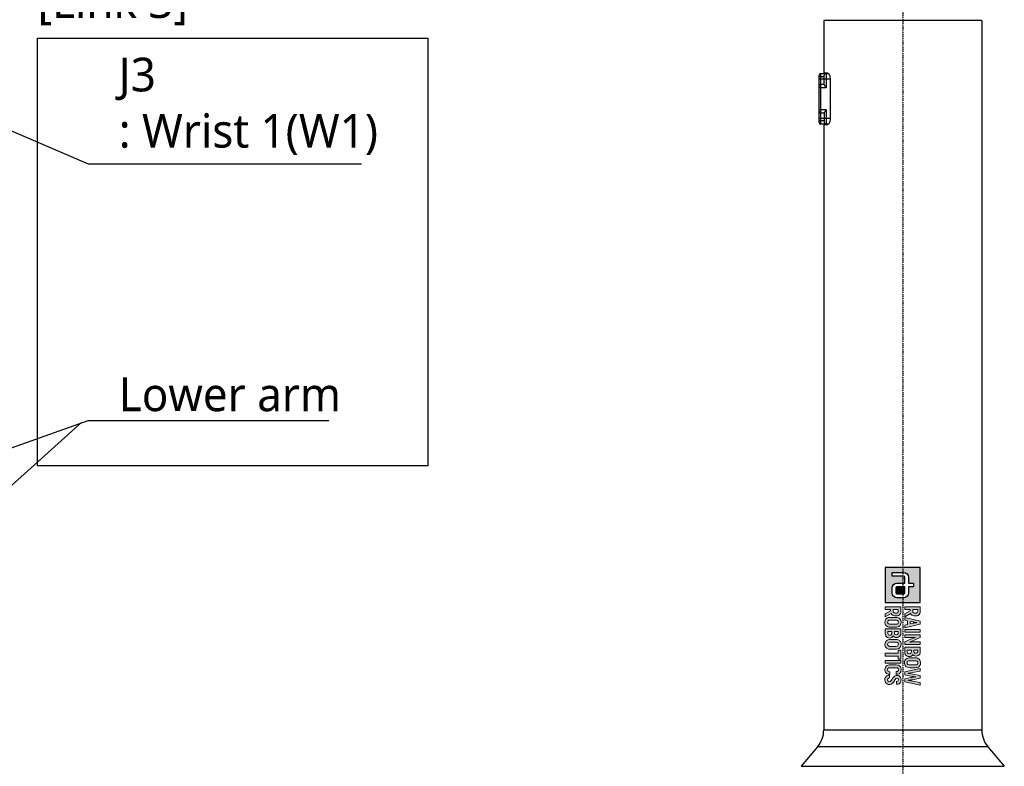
# Model space of a CAD drawing. Header units: millimetres. Extents: x 0 to 5219, y 0 to 2970.
# Tile 174 of 232: x 2290 to 2851, y 1639 to 2064. Entities that reach past the tile are written whole.
import ezdxf

# ---------------------------------------------------------------- set-up
doc = ezdxf.new("R2010")
doc.units = ezdxf.units.MM
doc.header["$LTSCALE"] = 0.2
doc.linetypes.add('CENTER2', pattern=[1.125, 0.75, -0.125, 0.125, -0.125])
doc.layers.add('02_Center Line', color=1, linetype='CENTER2')
doc.layers.add('05_Section Line', color=3, linetype='Continuous')
doc.styles.add('Rainbow-5.0 Style', font='malgunsl.ttf')
doc.dimstyles.new('Rainbow-5.0 Style', dxfattribs={"dimtxt": 4, "dimasz": 2.5, "dimexe": 1, "dimexo": 1, "dimgap": 1, "dimtad": 1, "dimdsep": 46, "dimtxsty": 'Rainbow-5.0 Style', "dimcen": 0, "dimclrd": 251, "dimclre": 251, "dimclrt": 7, "dimazin": 3, "dimtp": 0.1, "dimtm": 0.1, "dimtfac": 0.61, "dimtmove": 0, "dimatfit": 3, "dimfxl": 1, "dimlwd": -1, "dimlwe": -1, "dimarcsym": 1})

# ---------------------------------------------------------------- blocks, each defined once
blk = doc.blocks.new('A$C6aa9fa92')
h = blk.add_hatch(color=256)
h.dxf.hatch_style = 1
h.paths.add_polyline_path([(7.59, 0), (0, 0), (0, -7.59), (7.59, -7.59)])
edge = h.paths.add_edge_path(flags=16)
edge.add_spline(control_points=[(5.48, -2.53), (6.07, -2.53), (6.54, -3), (6.54, -3.59)], knot_values=[19, 19, 19, 19, 20, 20, 20, 20], degree=3, periodic=0)
edge.add_line((6.54, -3.59), (6.54, -5.06))
edge.add_spline(control_points=[(6.54, -5.06), (6.54, -5.65), (6.07, -6.12), (5.48, -6.12)], knot_values=[4, 4, 4, 4, 5, 5, 5, 5], degree=3, periodic=0)
edge.add_line((5.48, -6.12), (4.43, -6.12))
edge.add_spline(control_points=[(4.43, -6.12), (3.85, -6.12), (3.38, -5.65), (3.38, -5.06)], knot_values=[6, 6, 6, 6, 7, 7, 7, 7], degree=3, periodic=0)
edge.add_line((3.38, -5.06), (3.38, -3.38))
edge.add_line((3.38, -3.38), (2.11, -3.38))
edge.add_spline(control_points=[(2.11, -3.38), (1.99, -3.38), (1.9, -3.47), (1.9, -3.59)], knot_values=[9, 9, 9, 9, 10, 10, 10, 10], degree=3, periodic=0)
edge.add_line((1.9, -3.59), (1.9, -6.12))
edge.add_line((1.9, -6.12), (1.05, -6.12))
edge.add_line((1.05, -6.12), (1.05, -3.59))
edge.add_spline(control_points=[(1.05, -3.59), (1.05, -3), (1.53, -2.53), (2.11, -2.53)], knot_values=[13, 13, 13, 13, 14, 14, 14, 14], degree=3, periodic=0)
edge.add_line((2.11, -2.53), (3.38, -2.53))
edge.add_line((3.38, -2.53), (3.38, -1.48))
edge.add_line((3.38, -1.48), (4.22, -1.48))
edge.add_line((4.22, -1.48), (4.22, -2.53))
edge.add_line((4.22, -2.53), (5.48, -2.53))
edge = h.paths.add_edge_path(flags=0)
edge.add_spline(control_points=[(5.48, -3.38), (5.6, -3.38), (5.7, -3.47), (5.7, -3.59)], knot_values=[6, 6, 6, 6, 7, 7, 7, 7], degree=3, periodic=0)
edge.add_line((5.7, -3.59), (5.7, -5.06))
edge.add_spline(control_points=[(5.7, -5.06), (5.7, -5.18), (5.6, -5.27), (5.48, -5.27)], knot_values=[4, 4, 4, 4, 5, 5, 5, 5], degree=3, periodic=0)
edge.add_line((5.48, -5.27), (4.43, -5.27))
edge.add_spline(control_points=[(4.43, -5.27), (4.31, -5.27), (4.22, -5.18), (4.22, -5.06)], knot_values=[2, 2, 2, 2, 3, 3, 3, 3], degree=3, periodic=0)
edge.add_line((4.22, -5.06), (4.22, -3.38))
edge.add_line((4.22, -3.38), (5.48, -3.38))
at = {"ltscale": 2.5}
h = blk.add_hatch(color=256, dxfattribs=at)
h.dxf.hatch_style = 1
h.paths.add_polyline_path([(10.78, -3.38), (11.4, -3.38), (11.53, -2.76), (12.32, -2.76), (12.45, -3.38), (13.07, -3.38), (12.24, 0), (11.61, 0)])
h.paths.add_polyline_path([(11.65, -2.2), (11.8, -1.48), (11.83, -1.29), (11.88, -1.04), (11.92, -0.69), (11.95, -0.87), (12, -1.18), (12.04, -1.42), (12.06, -1.57), (12.2, -2.2)], flags=16)
h.paths.add_polyline_path([(13.39, -3.38), (13.98, -3.38), (13.98, 0), (13.39, 0)])
h.paths.add_polyline_path([(15.17, -2.35), (15.16, -2.1), (15.16, -1.85), (15.14, -1.6), (15.12, -1.35), (15.1, -1.1), (15.11, -1.09), (15.12, -1.12), (15.18, -1.28), (15.28, -1.54), (15.42, -1.91), (16.07, -3.38), (16.66, -3.38), (16.66, 0), (16.08, 0), (16.08, -1.03), (16.08, -1.25), (16.09, -1.49), (16.11, -1.74), (16.13, -2), (16.16, -2.32), (16.12, -2.21), (16.02, -1.95), (15.96, -1.79), (15.87, -1.59), (15.17, 0), (14.59, 0), (14.59, -3.38), (15.17, -3.38)])
h.paths.add_polyline_path([(17.26, -3.38), (18.27, -3.38), (18.33, -3.37), (18.58, -3.33), (18.8, -3.25), (18.99, -3.1), (19.02, -3.07), (19.15, -2.87), (19.23, -2.65), (19.26, -2.39), (19.23, -2.17), (19.15, -1.94), (19.03, -1.79), (18.83, -1.64), (18.88, -1.6), (19.02, -1.42), (19.11, -1.2), (19.14, -0.94), (19.14, -0.93), (19.11, -0.67), (19.03, -0.45), (18.89, -0.26), (18.72, -0.12), (18.5, -0.03), (18.24, 0), (17.26, 0)])
h.paths.add_polyline_path([(17.85, -2.82), (17.85, -1.94), (18.29, -1.94), (18.53, -2.05), (18.59, -2.14), (18.66, -2.42), (18.58, -2.65), (18.43, -2.77), (18.18, -2.82)], flags=16)
h.paths.add_polyline_path([(17.85, -1.39), (17.85, -0.56), (18.16, -0.56), (18.34, -0.59), (18.49, -0.73), (18.54, -0.97), (18.51, -1.18), (18.38, -1.33), (18.17, -1.39)], flags=16)
h.paths.add_polyline_path([(20.61, -3.43), (20.75, -3.42), (21, -3.38), (21.21, -3.28), (21.39, -3.13), (21.48, -3.01), (21.59, -2.8), (21.65, -2.56), (21.67, -2.29), (21.67, -1.09), (21.66, -0.9), (21.61, -0.65), (21.52, -0.43), (21.39, -0.25), (21.3, -0.17), (21.11, -0.04), (20.87, 0.03), (20.61, 0.05), (20.47, 0.05), (20.22, 0), (20.01, -0.1), (19.83, -0.25), (19.74, -0.37), (19.63, -0.58), (19.57, -0.81), (19.55, -1.09), (19.55, -2.29), (19.56, -2.48), (19.61, -2.73), (19.7, -2.95), (19.83, -3.13), (19.92, -3.21), (20.11, -3.33), (20.34, -3.41)])
h.paths.add_polyline_path([(20.61, -2.86), (20.46, -2.84), (20.29, -2.74), (20.19, -2.56), (20.16, -2.29), (20.16, -1.09), (20.17, -0.9), (20.25, -0.69), (20.4, -0.56), (20.61, -0.52), (20.75, -0.54), (20.92, -0.63), (21.03, -0.82), (21.06, -1.09), (21.06, -2.29), (21.04, -2.47), (20.97, -2.69), (20.82, -2.82)], flags=16)
h.paths.add_polyline_path([(22.89, -2.63), (22.87, -2.63), (22.85, -2.51), (22.82, -2.29), (22.78, -2.02), (22.73, -1.71), (22.42, 0), (21.81, 0), (22.57, -3.38), (23.2, -3.38), (23.48, -2.08), (23.5, -1.99), (23.54, -1.75), (23.58, -1.51), (23.61, -1.25), (23.64, -0.98), (23.66, -0.98), (23.67, -1.08), (23.69, -1.34), (23.73, -1.59), (23.77, -1.84), (23.82, -2.08), (24.1, -3.38), (24.73, -3.38), (25.48, 0), (24.87, 0), (24.57, -1.71), (24.53, -1.93), (24.48, -2.21), (24.45, -2.44), (24.42, -2.63), (24.4, -2.63), (24.39, -2.56), (24.36, -2.38), (24.32, -2.09), (24.26, -1.7), (23.96, -0.05), (23.34, -0.05), (23.04, -1.7), (22.99, -2), (22.94, -2.31), (22.91, -2.52)])
h.paths.add_polyline_path([(21.68, -5.17), (21.73, -4.92), (21.87, -4.78), (22.07, -4.73), (22.2, -4.74), (22.4, -4.85), (22.47, -4.96), (22.52, -5.23), (23.11, -5.23), (23.1, -5.08), (23.05, -4.83), (22.96, -4.61), (22.83, -4.43), (22.77, -4.37), (22.58, -4.25), (22.34, -4.18), (22.08, -4.16), (21.98, -4.16), (21.73, -4.2), (21.51, -4.29), (21.33, -4.43), (21.26, -4.52), (21.15, -4.72), (21.09, -4.96), (21.07, -5.23), (21.07, -6.58), (21.07, -6.72), (21.11, -6.98), (21.2, -7.2), (21.33, -7.37), (21.39, -7.42), (21.58, -7.55), (21.81, -7.63), (22.08, -7.65), (22.19, -7.65), (22.44, -7.61), (22.66, -7.52), (22.84, -7.38), (22.91, -7.3), (23.03, -7.1), (23.1, -6.87), (23.13, -6.59), (22.54, -6.59), (22.51, -6.76), (22.38, -7.01), (22.04, -7.09), (21.83, -7.01), (21.71, -6.84), (21.68, -6.58)])
h.paths.add_polyline_path([(24.01, -5.27), (23.93, -5.04), (24.04, -4.8), (24.29, -4.73), (24.45, -4.76), (24.6, -4.89), (24.65, -5.13), (25.26, -5.13), (25.26, -5.08), (25.22, -4.82), (25.14, -4.6), (25, -4.42), (24.97, -4.39), (24.78, -4.26), (24.55, -4.18), (24.29, -4.16), (24.27, -4.16), (24, -4.19), (23.78, -4.27), (23.6, -4.4), (23.46, -4.56), (23.37, -4.78), (23.33, -5.03), (23.36, -5.23), (23.44, -5.46), (23.52, -5.6), (23.69, -5.78), (23.8, -5.87), (24.01, -6.02), (24.13, -6.1), (24.4, -6.26), (24.61, -6.46), (24.7, -6.74), (24.57, -7.01), (24.28, -7.08), (24.05, -7.03), (23.92, -6.88), (23.87, -6.64), (23.27, -6.64), (23.27, -6.74), (23.32, -6.99), (23.41, -7.21), (23.55, -7.39), (23.6, -7.44), (23.79, -7.56), (24.02, -7.64), (24.29, -7.66), (24.38, -7.66), (24.63, -7.62), (24.85, -7.53), (25.05, -7.38), (25.19, -7.19), (25.28, -6.96), (25.31, -6.71), (25.3, -6.56), (25.24, -6.32), (25.18, -6.22), (25.04, -6.02), (24.97, -5.95), (24.77, -5.8), (24.69, -5.74), (24.48, -5.62), (24.42, -5.58), (24.21, -5.45), (24.19, -5.44)])
h.paths.add_polyline_path([(20.11, -7.59), (20.7, -7.59), (20.7, -4.22), (20.11, -4.22)])
h.paths.add_polyline_path([(18.55, -7.59), (19.15, -7.59), (19.15, -4.79), (19.83, -4.79), (19.83, -4.22), (17.87, -4.22), (17.87, -4.79), (18.55, -4.79)])
h.paths.add_polyline_path([(17.67, -6.51), (17.67, -5.31), (17.66, -5.12), (17.61, -4.87), (17.52, -4.65), (17.39, -4.47), (17.3, -4.39), (17.11, -4.26), (16.88, -4.19), (16.61, -4.16), (16.47, -4.17), (16.22, -4.22), (16.01, -4.32), (15.83, -4.47), (15.74, -4.59), (15.64, -4.79), (15.57, -5.03), (15.55, -5.31), (15.55, -6.51), (15.56, -6.7), (15.61, -6.95), (15.7, -7.17), (15.83, -7.35), (15.92, -7.43), (16.12, -7.55), (16.35, -7.63), (16.61, -7.65), (16.75, -7.65), (17, -7.59), (17.22, -7.5), (17.39, -7.35), (17.49, -7.23), (17.59, -7.02), (17.65, -6.78)])
h.paths.add_polyline_path([(17.05, -6.7), (16.97, -6.91), (16.82, -7.04), (16.61, -7.08), (16.46, -7.06), (16.3, -6.96), (16.2, -6.78), (16.16, -6.51), (16.16, -5.31), (16.18, -5.12), (16.25, -4.91), (16.4, -4.78), (16.61, -4.74), (16.76, -4.76), (16.93, -4.85), (17.03, -5.04), (17.06, -5.31), (17.06, -6.51)], flags=16)
h.paths.add_polyline_path([(14.83, -5.87), (14.88, -5.82), (15.02, -5.65), (15.11, -5.42), (15.14, -5.16), (15.14, -5.16), (15.11, -4.89), (15.03, -4.67), (14.89, -4.48), (14.73, -4.35), (14.51, -4.25), (14.25, -4.22), (13.26, -4.22), (13.26, -7.59), (14.33, -7.59), (14.58, -7.56), (14.8, -7.47), (14.99, -7.33), (15.02, -7.29), (15.16, -7.1), (15.23, -6.87), (15.26, -6.61), (15.24, -6.39), (15.15, -6.16), (15.03, -6.01)])
h.paths.add_polyline_path([(14.33, -6.18), (14.53, -6.28), (14.6, -6.36), (14.66, -6.63), (14.59, -6.87), (14.43, -6.99), (14.19, -7.03), (13.86, -7.03), (13.86, -6.16), (14.18, -6.16)], flags=16)
h.paths.add_polyline_path([(14.18, -5.61), (13.86, -5.61), (13.86, -4.78), (14.16, -4.78), (14.35, -4.82), (14.49, -4.95), (14.54, -5.18), (14.51, -5.39), (14.39, -5.56)], flags=16)
h.paths.add_polyline_path([(12.9, -5.31), (12.89, -5.12), (12.84, -4.87), (12.75, -4.65), (12.62, -4.47), (12.53, -4.39), (12.34, -4.26), (12.1, -4.19), (11.84, -4.16), (11.7, -4.17), (11.45, -4.22), (11.24, -4.32), (11.06, -4.47), (10.97, -4.59), (10.86, -4.79), (10.8, -5.03), (10.78, -5.31), (10.78, -6.51), (10.79, -6.7), (10.84, -6.95), (10.93, -7.17), (11.06, -7.35), (11.15, -7.43), (11.34, -7.55), (11.57, -7.63), (11.84, -7.65), (11.98, -7.65), (12.23, -7.59), (12.44, -7.5), (12.62, -7.35), (12.71, -7.23), (12.82, -7.02), (12.88, -6.78), (12.9, -6.51)])
h.paths.add_polyline_path([(12.29, -6.51), (12.27, -6.7), (12.2, -6.91), (12.05, -7.04), (11.84, -7.08), (11.69, -7.06), (11.53, -6.96), (11.42, -6.78), (11.39, -6.51), (11.39, -5.31), (11.4, -5.12), (11.48, -4.91), (11.63, -4.78), (11.84, -4.74), (11.99, -4.76), (12.16, -4.85), (12.25, -5.04), (12.29, -5.31)], flags=16)
h.paths.add_polyline_path([(10.49, -5.31), (10.48, -5.16), (10.44, -4.91), (10.35, -4.69), (10.22, -4.51), (10.14, -4.44), (9.95, -4.32), (9.72, -4.25), (9.45, -4.22), (8.52, -4.22), (8.52, -7.59), (9.12, -7.59), (9.12, -6.42), (9.39, -6.42), (9.99, -7.59), (10.64, -7.59), (9.96, -6.31), (9.96, -6.31), (10.15, -6.19), (10.3, -6.03), (10.4, -5.83), (10.47, -5.59)])
h.paths.add_polyline_path([(9.87, -5.46), (9.8, -5.68), (9.66, -5.81), (9.44, -5.86), (9.12, -5.86), (9.12, -4.79), (9.53, -4.79), (9.74, -4.88), (9.85, -5.06), (9.88, -5.32)], flags=16)
h.paths.add_polyline_path([(9.96, -2.09), (10.15, -1.97), (10.3, -1.81), (10.4, -1.61), (10.47, -1.37), (10.49, -1.09), (10.48, -0.94), (10.44, -0.69), (10.35, -0.47), (10.22, -0.29), (10.14, -0.22), (9.95, -0.1), (9.72, -0.03), (9.45, 0), (8.52, 0), (8.52, -3.38), (9.12, -3.38), (9.12, -2.2), (9.39, -2.2), (9.99, -3.38), (10.64, -3.38), (9.96, -2.09)])
h.paths.add_polyline_path([(9.66, -1.59), (9.44, -1.64), (9.12, -1.64), (9.12, -0.56), (9.53, -0.56), (9.74, -0.66), (9.85, -0.83), (9.88, -1.09), (9.87, -1.24), (9.8, -1.46)], flags=16)
h = blk.add_hatch(color=256)
h.dxf.hatch_style = 1
edge = h.paths.add_edge_path()
edge.add_spline(control_points=[(4.22, -5.06), (4.22, -5.18), (4.31, -5.27), (4.43, -5.27)], knot_values=[2, 2, 2, 2, 3, 3, 3, 3], degree=3, periodic=0)
edge.add_line((4.43, -5.27), (5.48, -5.27))
edge.add_spline(control_points=[(5.48, -5.27), (5.6, -5.27), (5.7, -5.18), (5.7, -5.06)], knot_values=[4, 4, 4, 4, 5, 5, 5, 5], degree=3, periodic=0)
edge.add_line((5.7, -5.06), (5.7, -3.59))
edge.add_spline(control_points=[(5.7, -3.59), (5.7, -3.47), (5.6, -3.38), (5.48, -3.38)], knot_values=[6, 6, 6, 6, 7, 7, 7, 7], degree=3, periodic=0)
edge.add_line((5.48, -3.38), (4.22, -3.38))
edge.add_line((4.22, -3.38), (4.22, -5.06))
for p, q in [((0, 0), (0, -7.59)), ((7.59, 0), (0, 0)), ((7.59, -7.59), (7.59, 0)), ((3.38, -2.53), (3.38, -1.48)), ((3.38, -1.48), (4.22, -1.48)), ((4.22, -1.48), (4.22, -2.53)), ((1.05, -6.12), (1.05, -3.59)), ((1.9, -3.59), (1.9, -6.12)), ((2.11, -2.53), (3.38, -2.53)), ((3.38, -3.38), (2.11, -3.38)), ((3.38, -5.06), (3.38, -3.38)), ((4.22, -2.53), (5.48, -2.53)), ((5.48, -3.38), (4.22, -3.38)), ((4.22, -3.38), (4.22, -5.06)), ((5.7, -5.06), (5.7, -3.59)), ((6.54, -3.59), (6.54, -5.06)), ((1.9, -6.12), (1.05, -6.12)), ((4.43, -5.27), (5.48, -5.27)), ((5.48, -6.12), (4.43, -6.12)), ((0, -7.59), (7.59, -7.59))]:
    blk.add_line(p, q)
at = {"lineweight": 0}
for points in [[(20.61, 0.05), (20.47, 0.05), (20.22, 0), (20.01, -0.1), (19.83, -0.25), (19.74, -0.37), (19.63, -0.58), (19.57, -0.81), (19.55, -1.09), (19.55, -2.29), (19.56, -2.48), (19.61, -2.73), (19.7, -2.95)], [(21.52, -0.43), (21.39, -0.25), (21.3, -0.17), (21.11, -0.04), (20.87, 0.03), (20.61, 0.05)], [(9.45, 0), (8.52, 0), (8.52, -3.38), (9.12, -3.38), (9.12, -2.2), (9.39, -2.2)], [(9.44, -0.56), (9.56, -0.58), (9.74, -0.66), (9.85, -0.83), (9.88, -1.09), (9.87, -1.24), (9.8, -1.46), (9.66, -1.59), (9.44, -1.64), (9.12, -1.64)], [(9.12, -1.64), (9.12, -0.56), (9.44, -0.56)], [(9.39, -2.2), (9.99, -3.38), (10.64, -3.38), (9.96, -2.09)], [(10.35, -0.47), (10.22, -0.29), (10.14, -0.22), (9.95, -0.1), (9.72, -0.03), (9.45, 0)], [(9.96, -2.09), (9.96, -2.09), (10.15, -1.97), (10.3, -1.81)], [(10.3, -1.81), (10.4, -1.61), (10.47, -1.37), (10.49, -1.09), (10.48, -0.94), (10.44, -0.69), (10.35, -0.47)], [(12.24, 0), (11.61, 0), (10.78, -3.38), (11.4, -3.38), (11.53, -2.76), (12.32, -2.76)], [(11.65, -2.2), (11.78, -1.57), (11.8, -1.51), (11.83, -1.29), (11.88, -1.04), (11.92, -0.74), (11.93, -0.74)], [(11.93, -0.74), (11.95, -0.87), (12, -1.18), (12.04, -1.42), (12.06, -1.57), (12.2, -2.2), (11.65, -2.2)], [(12.32, -2.76), (12.45, -3.38), (13.07, -3.38), (12.24, 0)], [(15.17, 0), (14.59, 0), (14.59, -3.38), (15.17, -3.38), (15.17, -2.35), (15.16, -2.1), (15.16, -1.85), (15.14, -1.6), (15.12, -1.35), (15.1, -1.1), (15.11, -1.09)], [(15.11, -1.09), (15.12, -1.12), (15.18, -1.28), (15.28, -1.54), (15.42, -1.91), (16.07, -3.38)], [(16.15, -2.28), (16.12, -2.21), (16.02, -1.95), (15.96, -1.79), (15.87, -1.59), (15.17, 0)], [(16.07, -3.38), (16.66, -3.38), (16.66, 0)], [(16.66, 0), (16.08, 0), (16.08, -1.03), (16.08, -1.25), (16.09, -1.49), (16.11, -1.74), (16.13, -2), (16.16, -2.26), (16.15, -2.28)], [(18.24, 0), (17.26, 0), (17.26, -3.38), (18.27, -3.38), (18.33, -3.37), (18.58, -3.33), (18.8, -3.25), (18.99, -3.1), (19.02, -3.07), (19.15, -2.87)], [(18.16, -0.56), (18.34, -0.59), (18.49, -0.73), (18.54, -0.97), (18.51, -1.18), (18.38, -1.33), (18.17, -1.39), (17.85, -1.39)], [(17.85, -1.39), (17.85, -0.56), (18.16, -0.56)], [(18.18, -1.94), (18.32, -1.96), (18.53, -2.05), (18.59, -2.14), (18.65, -2.39), (18.65, -2.44), (18.58, -2.65), (18.43, -2.77), (18.18, -2.82), (17.85, -2.82)], [(17.85, -2.82), (17.85, -1.94), (18.18, -1.94)], [(19.03, -0.45), (18.89, -0.26), (18.72, -0.12), (18.5, -0.03), (18.24, 0)], [(19.15, -1.94), (19.03, -1.79), (18.83, -1.64), (18.88, -1.6), (19.02, -1.42)], [(19.02, -1.42), (19.11, -1.2), (19.14, -0.94), (19.14, -0.93), (19.11, -0.67), (19.03, -0.45)], [(19.15, -2.87), (19.23, -2.65), (19.26, -2.39), (19.23, -2.17), (19.15, -1.94)], [(19.7, -2.95), (19.83, -3.13), (19.92, -3.21), (20.11, -3.33), (20.34, -3.41), (20.61, -3.43), (20.75, -3.42), (21, -3.38), (21.21, -3.28), (21.39, -3.13), (21.48, -3.01), (21.59, -2.8), (21.65, -2.56), (21.67, -2.29), (21.67, -1.09), (21.66, -0.9), (21.61, -0.65), (21.52, -0.43)], [(20.61, -2.86), (20.46, -2.84), (20.29, -2.74), (20.19, -2.56), (20.16, -2.29), (20.16, -1.09), (20.17, -0.9), (20.25, -0.69), (20.4, -0.56), (20.61, -0.52)], [(20.61, -0.52), (20.75, -0.54), (20.92, -0.63), (21.03, -0.82), (21.06, -1.09), (21.06, -2.29), (21.04, -2.47), (20.97, -2.69), (20.82, -2.82), (20.61, -2.86)], [(22.42, 0), (21.81, 0), (22.57, -3.38)], [(22.87, -2.63), (22.85, -2.51), (22.82, -2.29), (22.78, -2.02), (22.73, -1.71), (22.42, 0)], [(22.57, -3.38), (23.2, -3.38), (23.48, -2.08), (23.5, -1.99), (23.54, -1.75), (23.58, -1.51), (23.61, -1.25), (23.64, -0.98), (23.66, -0.98)], [(23.96, -0.05), (23.34, -0.05), (23.04, -1.7), (22.99, -2), (22.94, -2.31), (22.91, -2.52), (22.89, -2.63), (22.87, -2.63)], [(23.66, -0.98), (23.67, -1.08), (23.69, -1.34), (23.73, -1.59), (23.77, -1.84), (23.82, -2.08), (24.1, -3.38)], [(24.4, -2.63), (24.39, -2.56), (24.36, -2.38), (24.32, -2.09), (24.26, -1.7), (23.96, -0.05)], [(24.1, -3.38), (24.73, -3.38), (25.48, 0)], [(25.48, 0), (24.87, 0), (24.57, -1.71), (24.53, -1.93), (24.48, -2.21), (24.45, -2.44), (24.42, -2.63), (24.4, -2.63)], [(9.45, -4.22), (8.52, -4.22), (8.52, -7.59), (9.12, -7.59), (9.12, -6.42), (9.39, -6.42)], [(10.35, -4.69), (10.22, -4.51), (10.14, -4.44), (9.95, -4.32), (9.72, -4.25), (9.45, -4.22)], [(11.84, -4.16), (11.7, -4.17), (11.45, -4.22), (11.24, -4.32), (11.06, -4.47), (10.97, -4.59), (10.86, -4.79), (10.8, -5.03), (10.78, -5.31), (10.78, -6.51), (10.79, -6.7), (10.84, -6.95), (10.93, -7.17)], [(12.75, -4.65), (12.62, -4.47), (12.53, -4.39), (12.34, -4.26), (12.1, -4.19), (11.84, -4.16)], [(14.25, -4.22), (13.26, -4.22), (13.26, -7.59), (14.33, -7.59), (14.58, -7.56), (14.8, -7.47), (14.99, -7.33), (15.02, -7.29), (15.16, -7.1)], [(15.03, -4.67), (14.89, -4.48), (14.73, -4.35), (14.51, -4.25), (14.25, -4.22)], [(16.61, -4.16), (16.47, -4.17), (16.22, -4.22), (16.01, -4.32), (15.83, -4.47), (15.74, -4.59), (15.64, -4.79), (15.57, -5.03), (15.55, -5.31), (15.55, -6.51), (15.56, -6.7), (15.61, -6.95), (15.7, -7.17)], [(17.52, -4.65), (17.39, -4.47), (17.3, -4.39), (17.11, -4.26), (16.88, -4.19), (16.61, -4.16)], [(22.08, -4.16), (21.98, -4.16), (21.73, -4.2), (21.51, -4.29), (21.33, -4.43), (21.26, -4.52), (21.15, -4.72)], [(22.07, -4.73), (22.2, -4.74), (22.4, -4.85), (22.47, -4.96), (22.52, -5.23), (23.11, -5.23), (23.1, -5.08), (23.05, -4.83), (22.96, -4.61), (22.83, -4.43), (22.77, -4.37), (22.58, -4.25), (22.34, -4.18), (22.08, -4.16)], [(24.29, -4.16), (24.27, -4.16), (24, -4.19), (23.78, -4.27), (23.6, -4.4), (23.46, -4.56), (23.37, -4.78), (23.33, -5.03), (23.36, -5.23), (23.44, -5.46), (23.52, -5.6), (23.69, -5.78), (23.8, -5.87), (24.01, -6.02), (24.13, -6.1), (24.34, -6.23), (24.41, -6.28), (24.59, -6.44), (24.62, -6.48), (24.69, -6.71), (24.69, -6.77), (24.59, -6.98), (24.54, -7.02), (24.29, -7.08)], [(25.14, -4.6), (25, -4.42), (24.97, -4.39), (24.78, -4.26), (24.55, -4.18), (24.29, -4.16)], [(9.44, -4.79), (9.56, -4.8), (9.74, -4.88), (9.85, -5.06), (9.88, -5.32), (9.87, -5.46), (9.8, -5.68), (9.66, -5.81), (9.44, -5.86), (9.12, -5.86)], [(9.12, -5.86), (9.12, -4.79), (9.44, -4.79)], [(9.39, -6.42), (9.99, -7.59), (10.64, -7.59), (9.96, -6.31)], [(9.96, -6.31), (9.96, -6.31), (10.15, -6.19), (10.3, -6.03)], [(10.3, -6.03), (10.4, -5.83), (10.47, -5.59), (10.49, -5.31), (10.48, -5.16), (10.44, -4.91), (10.35, -4.69)], [(10.93, -7.17), (11.06, -7.35), (11.15, -7.43), (11.34, -7.55), (11.57, -7.63), (11.84, -7.65), (11.98, -7.65), (12.23, -7.59), (12.44, -7.5), (12.62, -7.35), (12.71, -7.23), (12.82, -7.02), (12.88, -6.78), (12.9, -6.51), (12.9, -5.31), (12.89, -5.12), (12.84, -4.87), (12.75, -4.65)], [(11.84, -7.08), (11.69, -7.06), (11.53, -6.96), (11.42, -6.78), (11.39, -6.51), (11.39, -5.31), (11.4, -5.12), (11.48, -4.91), (11.63, -4.78), (11.84, -4.74)], [(11.84, -4.74), (11.99, -4.76), (12.16, -4.85), (12.25, -5.04), (12.29, -5.31), (12.29, -6.51), (12.27, -6.7), (12.2, -6.91), (12.05, -7.04), (11.84, -7.08)], [(14.16, -4.78), (14.35, -4.82), (14.49, -4.95), (14.54, -5.18), (14.51, -5.39), (14.39, -5.56), (14.18, -5.61), (13.86, -5.61)], [(13.86, -5.61), (13.86, -4.78), (14.16, -4.78)], [(14.18, -6.16), (14.33, -6.18), (14.53, -6.28), (14.6, -6.36), (14.66, -6.61), (14.65, -6.66), (14.59, -6.87), (14.43, -6.99), (14.19, -7.03), (13.86, -7.03)], [(13.86, -7.03), (13.86, -6.16), (14.18, -6.16)], [(15.15, -6.16), (15.03, -6.01), (14.83, -5.87), (14.88, -5.82), (15.02, -5.65)], [(15.02, -5.65), (15.11, -5.42), (15.14, -5.16), (15.14, -5.16), (15.11, -4.89), (15.03, -4.67)], [(15.16, -7.1), (15.23, -6.87), (15.26, -6.61), (15.24, -6.39), (15.15, -6.16)], [(15.7, -7.17), (15.83, -7.35), (15.92, -7.43), (16.12, -7.55), (16.35, -7.63), (16.61, -7.65), (16.75, -7.65), (17, -7.59), (17.22, -7.5), (17.39, -7.35), (17.49, -7.23), (17.59, -7.02), (17.65, -6.78), (17.67, -6.51), (17.67, -5.31), (17.66, -5.12), (17.61, -4.87), (17.52, -4.65)], [(16.61, -7.08), (16.46, -7.06), (16.3, -6.96), (16.2, -6.78), (16.16, -6.51), (16.16, -5.31), (16.18, -5.12), (16.25, -4.91), (16.4, -4.78), (16.61, -4.74)], [(16.61, -4.74), (16.76, -4.76), (16.93, -4.85), (17.03, -5.04), (17.06, -5.31), (17.06, -6.51), (17.05, -6.7), (16.97, -6.91), (16.82, -7.04), (16.61, -7.08)], [(21.15, -4.72), (21.09, -4.96), (21.07, -5.23), (21.07, -6.58), (21.07, -6.72), (21.11, -6.98), (21.2, -7.2), (21.33, -7.37), (21.39, -7.42), (21.58, -7.55), (21.81, -7.63), (22.08, -7.65), (22.19, -7.65), (22.44, -7.61), (22.66, -7.52), (22.84, -7.38), (22.91, -7.3), (23.03, -7.1)], [(22.08, -7.08), (22.02, -7.08), (21.83, -7.01), (21.71, -6.84), (21.68, -6.58), (21.68, -5.17), (21.73, -4.92), (21.87, -4.78), (22.07, -4.73)], [(25.19, -7.19), (25.28, -6.96), (25.31, -6.71), (25.3, -6.56), (25.24, -6.32), (25.18, -6.22), (25.04, -6.02), (24.97, -5.95), (24.77, -5.8), (24.69, -5.74), (24.48, -5.62), (24.42, -5.58), (24.21, -5.45), (24.19, -5.44), (24.01, -5.27), (23.93, -5.04), (23.94, -5.03), (24.03, -4.82), (24.05, -4.8), (24.29, -4.73)], [(24.29, -4.73), (24.45, -4.76), (24.6, -4.89), (24.65, -5.13), (25.26, -5.13), (25.26, -5.08), (25.22, -4.82), (25.14, -4.6)], [(23.13, -6.59), (22.54, -6.59), (22.51, -6.76), (22.41, -6.96), (22.32, -7.02), (22.08, -7.08)], [(23.03, -7.1), (23.1, -6.87), (23.13, -6.59)], [(23.87, -6.64), (23.27, -6.64), (23.27, -6.74), (23.32, -6.99), (23.41, -7.21), (23.55, -7.39), (23.6, -7.44), (23.79, -7.56), (24.02, -7.64), (24.29, -7.66), (24.38, -7.66), (24.63, -7.62), (24.85, -7.53), (25.03, -7.39), (25.05, -7.38), (25.19, -7.19)], [(24.29, -7.08), (24.27, -7.08), (24.05, -7.03), (23.92, -6.88), (23.87, -6.64)]]:
    blk.add_lwpolyline(points, dxfattribs=at)
for points in [[(13.39, 0), (13.98, 0), (13.98, -3.38), (13.39, -3.38), (13.39, 0)], [(19.83, -4.22), (17.87, -4.22), (17.87, -4.79), (18.55, -4.79), (18.55, -7.59), (19.15, -7.59), (19.15, -4.79), (19.83, -4.79)], [(20.11, -4.22), (20.7, -4.22), (20.7, -7.59), (20.11, -7.59), (20.11, -4.22)]]:
    blk.add_lwpolyline(points, close=True, dxfattribs=at)
for points in [[(1.05, -3.59), (1.05, -3), (1.53, -2.53), (2.11, -2.53)], [(2.11, -3.38), (1.99, -3.38), (1.9, -3.47), (1.9, -3.59)], [(5.48, -2.53), (6.07, -2.53), (6.54, -3), (6.54, -3.59)], [(5.7, -3.59), (5.7, -3.47), (5.6, -3.38), (5.48, -3.38)], [(4.43, -6.12), (3.85, -6.12), (3.38, -5.65), (3.38, -5.06)], [(4.22, -5.06), (4.22, -5.18), (4.31, -5.27), (4.43, -5.27)], [(6.54, -5.06), (6.54, -5.65), (6.07, -6.12), (5.48, -6.12)], [(5.48, -5.27), (5.6, -5.27), (5.7, -5.18), (5.7, -5.06)]]:
    blk.add_open_spline(points, degree=3)
blk = doc.blocks.new('A$Cfb77f146')
for p, q in [((-42.39, 1323), (-42.4, 1323.5)), ((42.39, 1323), (42.4, 1323.5)), ((45, 1323), (-45, 1323)), ((-45, 1323), (-45, 1293)), ((45, 1323), (45, 919.1)), ((-47.7, 1264.95), (-47.7, 1291.95)), ((-44.7, 1290.95), (-47.7, 1290.95)), ((-46.7, 1292.95), (-42.45, 1292.95)), ((-46.7, 1263.95), (-46.7, 1292.95)), ((-42.65, 1293), (-45, 1293)), ((-44.7, 1286.43), (-44.7, 1291.95)), ((-43.7, 1292.95), (-43.7, 1284.7)), ((-41.37, 1289.65), (-47.7, 1289.65)), ((-43.7, 1284.7), (-47.7, 1284.7)), ((-46.7, 1286.7), (-44.7, 1286.7)), ((-41.37, 1289.65), (-41.37, 1267.25)), ((-43.7, 1272.2), (-47.7, 1272.2)), ((-44.7, 1270.2), (-46.7, 1270.2)), ((-44.7, 1270.47), (-44.7, 1264.95)), ((-43.7, 1272.2), (-43.7, 1263.95)), ((-41.37, 1267.25), (-47.7, 1267.25)), ((-44.7, 1265.95), (-47.7, 1265.95)), ((-42.45, 1263.95), (-46.7, 1263.95)), ((-45, 1263.9), (-45, 919.1)), ((-45, 1263.9), (-42.65, 1263.9)), ((-45, 919.1), (45, 919.1)), ((-48.51, 909.46), (-57.83, 898.35)), ((48.51, 909.46), (-48.51, 909.46)), ((48.51, 909.46), (57.83, 898.35)), ((-57.83, 898.35), (57.83, 898.35))]:
    blk.add_line(p, q)
for centre, radius, start, end in [((-46.7, 1291.95), 1, 90, 180), ((-43.7, 1291.95), 1, 90, 180), ((-46.7, 1285.7), 1, 90, 180), ((-46.7, 1271.2), 1, 180, 270), ((-46.7, 1264.95), 1, 180, 270), ((-43.7, 1264.95), 1, 180, 270), ((-60, 919.1), 15, 320, 0), ((60, 919.1), 15, 180, 220)]:
    blk.add_arc(centre, radius, start, end)
for points, knots in [([(-42.65, 1293), (-42.51, 1293), (-42.35, 1292.91), (-42.04, 1292.56), (-41.89, 1292.3), (-41.65, 1291.7), (-41.55, 1291.33), (-41.41, 1290.52), (-41.37, 1290.07), (-41.37, 1289.65)], [-0.5221756, -0.5221756, -0.5221756, -0.5221756, -0.3871702, -0.3871702, -0.2521649, -0.2521649, -0.1260824, -0.1260824, 0, 0, 0, 0]), ([(-44.7, 1286.43), (-44.7, 1286.36), (-44.67, 1286.26), (-44.58, 1286.05), (-44.52, 1285.93), (-44.35, 1285.65), (-44.23, 1285.46), (-43.97, 1285.08), (-43.83, 1284.88), (-43.7, 1284.7)], [0.5344454, 0.5344454, 0.5344454, 0.5344454, 0.5797861, 0.5797861, 0.6251268, 0.6251268, 0.6916556, 0.6916556, 0.7581844, 0.7581844, 0.7581844, 0.7581844]), ([(-44.7, 1270.47), (-44.7, 1270.54), (-44.67, 1270.64), (-44.58, 1270.85), (-44.52, 1270.97), (-44.35, 1271.25), (-44.23, 1271.44), (-43.97, 1271.82), (-43.83, 1272.02), (-43.7, 1272.2)], [-0.223739, -0.223739, -0.223739, -0.223739, -0.1783983, -0.1783983, -0.1330576, -0.1330576, -0.0665288, -0.0665288, 0, 0, 0, 0]), ([(-41.37, 1267.25), (-41.37, 1266.83), (-41.41, 1266.38), (-41.55, 1265.57), (-41.65, 1265.2), (-41.89, 1264.6), (-42.04, 1264.34), (-42.35, 1263.99), (-42.51, 1263.9), (-42.65, 1263.9)], [0, 0, 0, 0, 0.1260824, 0.1260824, 0.2521649, 0.2521649, 0.3871702, 0.3871702, 0.5221756, 0.5221756, 0.5221756, 0.5221756])]:
    blk.add_open_spline(points, degree=3, knots=knots)
at = {"layer": '02_Center Line'}
blk.add_line((0, 1565), (0, -20), dxfattribs=at)
at = {"ltscale": 2.5, "xscale": 2.633687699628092, "yscale": 2.633687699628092, "zscale": 2.633687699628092, "rotation": 270}
blk.add_blockref('A$C6aa9fa92', (10, 1011.57), dxfattribs=at)

msp = doc.modelspace()

# ---------------------------------------------------------------- linework, layer by layer
at = {"layer": '05_Section Line'}
msp.add_lwpolyline([(2300.371, 2053.817), (2522.631, 2053.817), (2522.631, 1810.407), (2300.371, 1810.407)], close=True, dxfattribs=at)

# ---------------------------------------------------------------- block references
msp.add_blockref('A$Cfb77f146', (2793.105, 740.896))

# ---------------------------------------------------------------- texts
at = {"color": 7, "char_height": 19.2, "attachment_point": 7, "style": 'Rainbow-5.0 Style'}
for s, insert in [('[Link 3]', (2300.371, 2061.138)), ('J3\\P: Wrist 1(W1)', (2346.598, 1987.316)), ('Lower arm', (2346.598, 1841.2))]:
    msp.add_mtext(s, dxfattribs=dict(at, insert=insert))

# ---------------------------------------------------------------- leaders
at = {"annotation_type": 0, "has_hookline": 1, "hookline_direction": 0}
for points, text_width in [([(2008.358, 2120.714), (2329.098, 1982.316), (2341.598, 1982.316)], 138.224), ([(2008.358, 1721.473), (2329.098, 1836.2), (2341.598, 1836.2)], 119.599)]:
    msp.add_leader(points, dimstyle='Rainbow-5.0 Style', override={"dimscale": 5}, dxfattribs=dict(at, text_width=text_width))
msp.add_leader([(2008.184, 1550.596), (2325.598, 1835.2)], dimstyle='Rainbow-5.0 Style', override={"dimscale": 5})

doc.saveas('drawing.dxf')
